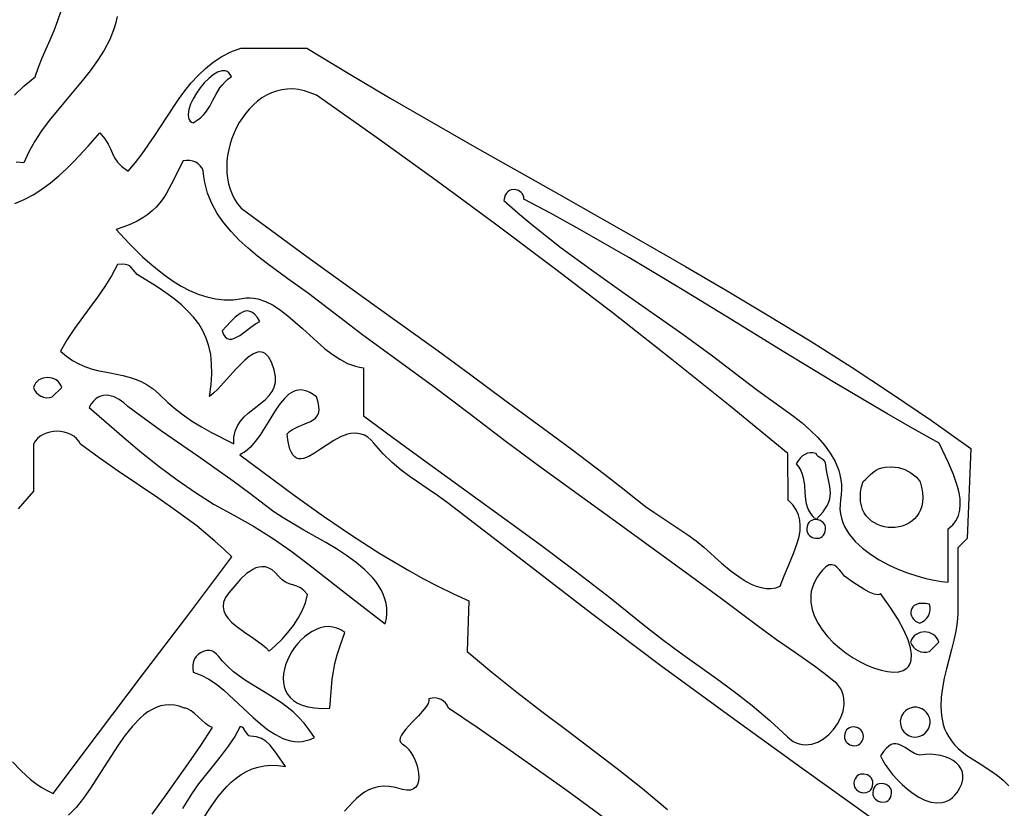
# Model space of a CAD drawing. Extents: x 1 to 22.6, y 2.1 to 18.
# Tile 7 of 9: x 14.2 to 18.3, y 7.8 to 11.1. Entities that reach past the tile are written whole.
import ezdxf

# ---------------------------------------------------------------- set-up
doc = ezdxf.new("R2010")
doc.units = 0

msp = doc.modelspace()

# ---------------------------------------------------------------- linework, layer by layer
for points in [[(14.1925, 10.8075), (14.2329, 10.8467), (14.2548, 10.8655), (14.2783, 10.8837), (14.2926, 10.9244), (14.3083, 10.9631), (14.3419, 11.0388), (14.3585, 11.078), (14.3741, 11.1193), (14.3883, 11.1639)], [(14.621, 11.1359), (14.6156, 11.1114), (14.6086, 11.0873), (14.5903, 11.0406), (14.5669, 10.9956), (14.5394, 10.9519), (14.5086, 10.9092), (14.4755, 10.8673), (14.4056, 10.7847), (14.3371, 10.7017), (14.3055, 10.6593), (14.2769, 10.616), (14.2521, 10.5715), (14.2321, 10.5254), (14.1994, 10.5281)], [(14.1935, 10.3559), (14.2322, 10.3715), (14.2702, 10.3916), (14.3071, 10.4153), (14.343, 10.4419), (14.3775, 10.4708), (14.4106, 10.5012), (14.442, 10.5324), (14.4995, 10.5943), (14.5485, 10.6508), (14.569, 10.626), (14.583, 10.6036), (14.5928, 10.5831), (14.6011, 10.5639), (14.6102, 10.5456), (14.6226, 10.5276), (14.6408, 10.5094), (14.6672, 10.4905), (14.6975, 10.5263), (14.7259, 10.5633), (14.7785, 10.6394), (14.8281, 10.7159), (14.8777, 10.79), (14.9035, 10.8253), (14.9305, 10.8588), (14.9589, 10.8903), (14.9894, 10.9193), (15.0221, 10.9455), (15.0574, 10.9686), (15.0959, 10.9882), (15.1378, 11.0039), (15.1378, 11.0039), (15.4134, 11.0039), (15.5861, 10.899), (15.7602, 10.7959), (16.1114, 10.5936), (16.4646, 10.3938), (16.8176, 10.1938), (16.9934, 10.0928), (17.1683, 9.9905), (17.3421, 9.8867), (17.5144, 9.781), (17.6851, 9.673), (17.8538, 9.5623), (18.0202, 9.4485), (18.1842, 9.3313), (18.1693, 8.9567), (18.1299, 8.9173), (18.1299, 8.6417), (18.1277, 8.6061), (18.1221, 8.569), (18.1141, 8.5309), (18.1044, 8.4919), (18.0835, 8.4122), (18.074, 8.3721), (18.0662, 8.3322), (18.0611, 8.2928), (18.0593, 8.254), (18.0619, 8.2161), (18.0696, 8.1795), (18.0756, 8.1617), (18.0833, 8.1443), (18.0926, 8.1273), (18.1037, 8.1108), (18.1168, 8.0948), (18.1319, 8.0793), (18.1491, 8.0644), (18.1686, 8.0501), (18.2237, 8.0148), (18.2727, 7.9835), (18.2962, 7.9662), (18.3196, 7.9463), (18.3435, 7.9225)], [(17.7797, 7.7813), (17.4805, 7.9957), (17.1848, 8.2092), (16.8909, 8.4247), (16.5971, 8.6452), (16.2989, 8.8752), (15.9984, 9.1069), (15.9584, 9.1359), (15.9195, 9.1623), (15.8437, 9.2134), (15.8063, 9.2413), (15.7689, 9.273), (15.7313, 9.3099), (15.6932, 9.3538), (15.6802, 9.368), (15.6669, 9.3791), (15.6533, 9.3872), (15.6394, 9.3925), (15.6254, 9.3953), (15.6112, 9.3959), (15.5969, 9.3944), (15.5825, 9.3912), (15.5538, 9.3803), (15.5253, 9.3651), (15.4704, 9.3293), (15.4448, 9.3125), (15.4208, 9.299), (15.3988, 9.2907), (15.3886, 9.289), (15.3791, 9.2894), (15.3703, 9.292), (15.3622, 9.2971), (15.3548, 9.3049), (15.3483, 9.3157), (15.3426, 9.3296), (15.3377, 9.347), (15.3339, 9.368), (15.331, 9.3929), (15.3411, 9.4028), (15.3525, 9.4111), (15.3778, 9.424), (15.4042, 9.4345), (15.4288, 9.4452), (15.4395, 9.4516), (15.4487, 9.4591), (15.4561, 9.4681), (15.4612, 9.4788), (15.4638, 9.4918), (15.4635, 9.5073), (15.4599, 9.5257), (15.4528, 9.5472), (15.4528, 9.5472), (15.4391, 9.5576), (15.426, 9.5656), (15.4134, 9.5713), (15.4014, 9.5749), (15.3899, 9.5765), (15.3788, 9.5762), (15.3681, 9.5741), (15.3578, 9.5703), (15.3383, 9.5584), (15.3198, 9.5413), (15.3022, 9.5201), (15.285, 9.4957), (15.2513, 9.4414), (15.2162, 9.3863), (15.1975, 9.3609), (15.1777, 9.3382), (15.1563, 9.3192), (15.1333, 9.305), (15.3662, 9.1327), (15.4825, 9.0495), (15.5996, 8.9694), (15.7181, 8.8932), (15.8388, 8.8217), (15.9001, 8.788), (15.9623, 8.7558), (16.0253, 8.7252), (16.0893, 8.6963), (16.0827, 8.4843), (16.1853, 8.3975), (16.289, 8.3145), (16.3935, 8.234), (16.4985, 8.1548), (16.7089, 7.9949), (16.8137, 7.9117), (16.9179, 7.8247)], [(14.1837, 8.0235), (14.2201, 7.9852), (14.2599, 7.9496), (14.2814, 7.9332), (14.3042, 7.9179), (14.3284, 7.9038), (14.3541, 7.891), (14.5426, 8.1433), (14.7271, 8.3863), (14.9114, 8.6286), (15.0993, 8.8788), (15.0649, 8.9127), (15.029, 8.9456), (14.9533, 9.0083), (14.8736, 9.068), (14.7915, 9.1255), (14.6259, 9.2372), (14.5455, 9.2932), (14.4685, 9.3504), (14.4685, 9.3504), (14.4608, 9.3629), (14.4512, 9.3738), (14.44, 9.383), (14.4276, 9.3906), (14.4141, 9.3964), (14.3999, 9.4006), (14.3851, 9.4031), (14.3701, 9.404), (14.355, 9.4031), (14.3403, 9.4006), (14.326, 9.3964), (14.3125, 9.3906), (14.3001, 9.383), (14.289, 9.3738), (14.2794, 9.3629), (14.2717, 9.3504), (14.2717, 9.1535), (14.2075, 9.08)], [(16.7465, 7.7216), (16.5, 7.9014), (16.252, 8.0781), (16.1279, 8.1642), (16.0039, 8.248), (16.0039, 8.248), (15.9989, 8.2593), (15.992, 8.2691), (15.9833, 8.2773), (15.9731, 8.2836), (15.9617, 8.2879), (15.9493, 8.29), (15.9362, 8.2896), (15.9226, 8.2867), (15.9227, 8.2777), (15.919, 8.2674), (15.9122, 8.2558), (15.9028, 8.2432), (15.8786, 8.2159), (15.8514, 8.1875), (15.8263, 8.1596), (15.8159, 8.1465), (15.8079, 8.1342), (15.8028, 8.123), (15.8013, 8.1131), (15.8039, 8.1047), (15.8114, 8.0981), (15.8245, 8.0888), (15.8367, 8.0767), (15.8477, 8.0624), (15.8573, 8.0464), (15.8655, 8.0291), (15.872, 8.0111), (15.8767, 7.993), (15.8795, 7.9752), (15.8801, 7.9583), (15.8785, 7.9427), (15.8743, 7.9292), (15.8676, 7.918), (15.8582, 7.9098), (15.8458, 7.9051), (15.8303, 7.9045), (15.8116, 7.9083), (15.7825, 7.916), (15.756, 7.9201), (15.732, 7.921), (15.7101, 7.9188), (15.6899, 7.9138), (15.6711, 7.9062), (15.6534, 7.8962), (15.6365, 7.8839), (15.62, 7.8697), (15.6036, 7.8537), (15.5699, 7.8174)], [(14.7677, 7.804), (14.8183, 7.8758), (14.9208, 8.0189), (14.971, 8.0919), (15.0192, 8.1669), (15.0046, 8.1726), (14.9896, 8.1829), (14.9592, 8.2107), (14.9441, 8.2248), (14.9294, 8.2368), (14.9152, 8.2451), (14.9083, 8.2473), (14.9016, 8.248), (14.9016, 8.248), (14.8805, 8.2555), (14.8601, 8.26), (14.8404, 8.2615), (14.8212, 8.2604), (14.8026, 8.2567), (14.7845, 8.2506), (14.7669, 8.2422), (14.7498, 8.2318), (14.7331, 8.2195), (14.7168, 8.2054), (14.6852, 8.1725), (14.6547, 8.1346), (14.6251, 8.0928), (14.5672, 8.0029), (14.5095, 7.9129), (14.48, 7.8711), (14.4497, 7.8331), (14.4182, 7.8003)], [(14.9792, 7.7842), (15.0101, 7.8329), (15.0429, 7.8787), (15.0603, 7.9), (15.0785, 7.92), (15.0975, 7.9385), (15.1175, 7.9552), (15.1385, 7.9701), (15.1608, 7.9828), (15.1843, 7.9933), (15.2091, 8.0012), (15.2354, 8.0065), (15.2632, 8.0088), (15.2927, 8.0081), (15.324, 8.004), (15.2897, 8.0537), (15.2743, 8.0753), (15.2588, 8.0941), (15.2422, 8.1095), (15.2237, 8.1209), (15.2024, 8.1279), (15.1772, 8.1299), (15.1772, 8.1299), (15.1711, 8.1323), (15.166, 8.137), (15.1574, 8.1503), (15.1482, 8.1636), (15.1423, 8.1683), (15.135, 8.1706), (15.1121, 8.1294), (15.085, 8.089), (15.055, 8.0492), (15.0233, 8.0097), (14.9606, 7.9309), (14.9323, 7.8912), (14.9077, 7.851), (14.8939, 7.8285)]]:
    msp.add_lwpolyline(points)
for points in [[(15.0984, 10.8858), (15.0933, 10.8946), (15.0873, 10.9013), (15.0807, 10.906), (15.0735, 10.9088), (15.0658, 10.9099), (15.0576, 10.9093), (15.0401, 10.9036), (15.0217, 10.8928), (15.0031, 10.8776), (14.9849, 10.8591), (14.9676, 10.8381), (14.9519, 10.8156), (14.9385, 10.7925), (14.9278, 10.7696), (14.9207, 10.7481), (14.9176, 10.7286), (14.9192, 10.7122), (14.922, 10.7055), (14.9261, 10.6998), (14.9318, 10.6954), (14.939, 10.6924), (14.9553, 10.7027), (14.9692, 10.7136), (14.9811, 10.725), (14.9911, 10.7368), (15.0074, 10.7613), (15.0207, 10.7867), (15.0338, 10.8123), (15.0493, 10.8378), (15.0588, 10.8502), (15.0699, 10.8625), (15.083, 10.8743), (15.0984, 10.8858)], [(15.4528, 10.8071), (15.4275, 10.8182), (15.4026, 10.8263), (15.3782, 10.8314), (15.3544, 10.8336), (15.3311, 10.8332), (15.3085, 10.8303), (15.2866, 10.825), (15.2654, 10.8174), (15.2451, 10.8078), (15.2257, 10.7962), (15.2072, 10.7827), (15.1897, 10.7676), (15.1732, 10.751), (15.1579, 10.733), (15.1437, 10.7138), (15.1308, 10.6934), (15.1192, 10.6721), (15.1089, 10.65), (15.1, 10.6272), (15.0925, 10.6039), (15.0866, 10.5802), (15.0823, 10.5563), (15.0796, 10.5323), (15.0785, 10.5083), (15.0793, 10.4845), (15.0818, 10.4611), (15.0862, 10.4381), (15.0926, 10.4158), (15.1009, 10.3942), (15.1113, 10.3735), (15.1238, 10.3539), (15.1384, 10.3354), (15.4131, 10.1338), (15.6875, 9.9367), (15.9611, 9.7398), (16.0975, 9.64), (16.2337, 9.5386), (16.3744, 9.4344), (16.5158, 9.3306), (16.656, 9.2251), (16.7249, 9.1711), (16.7928, 9.1159), (16.8262, 9.0899), (16.8611, 9.0654), (16.933, 9.0187), (17.0041, 8.9717), (17.0378, 8.9468), (17.0696, 8.9203), (17.1437, 8.8535), (17.1842, 8.82), (17.2259, 8.7899), (17.247, 8.7769), (17.268, 8.7659), (17.289, 8.7571), (17.3099, 8.7507), (17.3304, 8.7473), (17.3505, 8.7471), (17.3702, 8.7504), (17.3893, 8.7576), (17.4049, 8.8004), (17.4247, 8.8459), (17.445, 8.893), (17.4619, 8.9407), (17.4679, 8.9644), (17.4718, 8.9878), (17.4729, 9.0108), (17.471, 9.0333), (17.4654, 9.0552), (17.4557, 9.0763), (17.4416, 9.0964), (17.4224, 9.1155), (17.4213, 9.311), (17.1797, 9.5089), (16.9369, 9.7037), (16.6928, 9.8954), (16.4474, 10.0841), (16.2007, 10.2696), (15.9527, 10.452), (15.7034, 10.6311), (15.4528, 10.8071)], [(14.9803, 10.4921), (14.9753, 10.5035), (14.9683, 10.5132), (14.9595, 10.5213), (14.9492, 10.5276), (14.9375, 10.5321), (14.9246, 10.5348), (14.9108, 10.5355), (14.8962, 10.5342), (14.8483, 10.4371), (14.825, 10.3952), (14.8125, 10.3759), (14.7989, 10.3576), (14.784, 10.3404), (14.7674, 10.3242), (14.7489, 10.309), (14.7282, 10.2948), (14.7049, 10.2815), (14.6787, 10.2692), (14.6493, 10.2578), (14.6164, 10.2473), (14.6694, 10.1902), (14.7272, 10.1332), (14.7577, 10.1057), (14.7892, 10.0793), (14.8216, 10.0544), (14.8549, 10.0313), (14.8889, 10.0106), (14.9236, 9.9924), (14.959, 9.9771), (14.9949, 9.9652), (15.0312, 9.957), (15.0679, 9.9528), (15.105, 9.9531), (15.1423, 9.9581), (15.1592, 9.9606), (15.1758, 9.9611), (15.1923, 9.9598), (15.2086, 9.9568), (15.2406, 9.9463), (15.2721, 9.9305), (15.3031, 9.9103), (15.3339, 9.8867), (15.3948, 9.8329), (15.4559, 9.7768), (15.4869, 9.7501), (15.5182, 9.7257), (15.55, 9.7045), (15.5825, 9.6873), (15.6158, 9.6753), (15.6327, 9.6714), (15.6499, 9.6692), (15.6496, 9.4685), (15.7978, 9.3586), (15.9456, 9.2508), (16.24, 9.0377), (16.3865, 8.9304), (16.5326, 8.8212), (16.6781, 8.7091), (16.8232, 8.5932), (16.8981, 8.5343), (16.973, 8.4789), (17.1225, 8.3718), (17.1971, 8.317), (17.2714, 8.2591), (17.3454, 8.1965), (17.419, 8.1276), (17.4309, 8.1172), (17.4432, 8.1088), (17.4558, 8.1024), (17.4685, 8.0979), (17.4815, 8.0953), (17.4945, 8.0943), (17.5075, 8.095), (17.5204, 8.0972), (17.5457, 8.1058), (17.5697, 8.1193), (17.592, 8.1371), (17.6119, 8.1583), (17.6288, 8.1822), (17.6421, 8.208), (17.6513, 8.235), (17.6557, 8.2623), (17.6547, 8.2893), (17.652, 8.3024), (17.6477, 8.3152), (17.6418, 8.3275), (17.6342, 8.3392), (17.6248, 8.3502), (17.6136, 8.3605), (17.5725, 8.3927), (17.5321, 8.4227), (17.4525, 8.4783), (17.3736, 8.5326), (17.2941, 8.5906), (17.1436, 8.7043), (16.9929, 8.8154), (16.6913, 9.0336), (16.3903, 9.2522), (16.2401, 9.3639), (16.0904, 9.4784), (15.9426, 9.5899), (15.7941, 9.6981), (15.647, 9.8058), (15.5747, 9.8604), (15.5036, 9.9159), (15.4201, 9.9789), (15.3336, 10.0408), (15.2481, 10.1034), (15.207, 10.1355), (15.1678, 10.1685), (15.1309, 10.2027), (15.0968, 10.2381), (15.066, 10.2752), (15.0391, 10.314), (15.0166, 10.3549), (14.9989, 10.3981), (14.9921, 10.4206), (14.9867, 10.4437), (14.9827, 10.4676), (14.9803, 10.4921)], [(16.3189, 10.374), (16.3185, 10.3818), (16.3164, 10.389), (16.3129, 10.3955), (16.3081, 10.4011), (16.2959, 10.4095), (16.2813, 10.4134), (16.2662, 10.412), (16.259, 10.409), (16.2523, 10.4045), (16.2463, 10.3982), (16.2413, 10.3902), (16.2374, 10.3802), (16.2349, 10.3682), (16.2931, 10.3169), (16.3527, 10.2669), (16.4135, 10.2182), (16.4752, 10.1705), (16.6008, 10.0777), (16.7281, 9.9874), (16.9821, 9.8094), (17.1058, 9.7195), (17.2254, 9.6273), (17.2952, 9.5749), (17.3701, 9.522), (17.4448, 9.4671), (17.4806, 9.4386), (17.5145, 9.4091), (17.5458, 9.3784), (17.574, 9.3463), (17.5983, 9.3128), (17.6183, 9.2777), (17.6332, 9.2407), (17.6385, 9.2214), (17.6423, 9.2017), (17.6446, 9.1814), (17.6452, 9.1605), (17.6441, 9.1391), (17.6411, 9.117), (17.6388, 9.0972), (17.6386, 9.078), (17.6405, 9.0592), (17.6444, 9.041), (17.6501, 9.0234), (17.6575, 9.0063), (17.6666, 8.9898), (17.6772, 8.9738), (17.7024, 8.9436), (17.7324, 8.9157), (17.766, 8.8901), (17.8026, 8.867), (17.8411, 8.8463), (17.8807, 8.8282), (17.9205, 8.8126), (17.9594, 8.7995), (17.9968, 8.7891), (18.0315, 8.7814), (18.0628, 8.7765), (18.0897, 8.7743), (18.0906, 8.9961), (18.1097, 9.0127), (18.1238, 9.0315), (18.1334, 9.0521), (18.139, 9.0743), (18.141, 9.0978), (18.1398, 9.1222), (18.1359, 9.1472), (18.1297, 9.1726), (18.1124, 9.2234), (18.0914, 9.2721), (18.0531, 9.3539), (17.9429, 9.4155), (17.8335, 9.4783), (17.6167, 9.6067), (17.4016, 9.7375), (17.1874, 9.8693), (16.973, 10.0004), (16.7574, 10.1293), (16.5397, 10.2543), (16.4298, 10.3149), (16.3189, 10.374)], [(14.7047, 10.0591), (14.6877, 10.0787), (14.6813, 10.0867), (14.6747, 10.0931), (14.6666, 10.0979), (14.6559, 10.1008), (14.6414, 10.1017), (14.6219, 10.1004), (14.5972, 10.0534), (14.5692, 10.0084), (14.5389, 9.9646), (14.5071, 9.9214), (14.4432, 9.8336), (14.4128, 9.7875), (14.3848, 9.7391), (14.4096, 9.7171), (14.4348, 9.6994), (14.4604, 9.6852), (14.4864, 9.674), (14.5125, 9.6653), (14.5389, 9.6584), (14.5917, 9.6477), (14.6445, 9.6372), (14.6706, 9.6306), (14.6964, 9.6222), (14.7219, 9.6116), (14.747, 9.598), (14.7717, 9.5809), (14.7957, 9.5597), (14.8327, 9.5246), (14.8675, 9.4945), (14.9016, 9.4681), (14.9362, 9.4443), (14.9728, 9.4219), (15.0127, 9.3997), (15.1082, 9.3511), (15.1086, 9.3797), (15.1139, 9.4048), (15.1232, 9.4268), (15.1358, 9.4463), (15.1511, 9.4637), (15.1681, 9.4796), (15.2049, 9.5086), (15.24, 9.5373), (15.2552, 9.5527), (15.2678, 9.5694), (15.277, 9.5881), (15.2821, 9.6091), (15.2823, 9.6329), (15.277, 9.6601), (15.2656, 9.6921), (15.2527, 9.7146), (15.2458, 9.7225), (15.2385, 9.7284), (15.231, 9.7324), (15.2232, 9.7346), (15.2152, 9.7352), (15.2069, 9.7341), (15.1898, 9.7278), (15.1719, 9.7165), (15.1536, 9.7014), (15.1159, 9.6629), (15.078, 9.6198), (15.041, 9.5795), (15.0233, 9.5627), (15.0063, 9.5494), (15.0129, 9.5986), (15.016, 9.6439), (15.0155, 9.6856), (15.0116, 9.724), (15.0042, 9.7595), (14.9933, 9.7925), (14.9791, 9.8234), (14.9616, 9.8523), (14.9407, 9.8798), (14.9166, 9.9061), (14.8892, 9.9316), (14.8586, 9.9566), (14.8248, 9.9815), (14.7879, 10.0067), (14.7047, 10.0591)], [(15.2165, 9.8622), (15.2065, 9.8788), (15.1963, 9.8911), (15.186, 9.8996), (15.1756, 9.9045), (15.1652, 9.9063), (15.1548, 9.9053), (15.1444, 9.9018), (15.1341, 9.8964), (15.1139, 9.8807), (15.0945, 9.8613), (15.0594, 9.8229), (15.0652, 9.8083), (15.0723, 9.798), (15.0805, 9.7918), (15.0897, 9.789), (15.0997, 9.7893), (15.1103, 9.7922), (15.1329, 9.8039), (15.1561, 9.8204), (15.1787, 9.8381), (15.1992, 9.8533), (15.2165, 9.8622)], [(14.3898, 9.5866), (14.386, 9.5965), (14.3807, 9.6051), (14.3743, 9.6124), (14.3668, 9.6183), (14.3496, 9.6262), (14.3307, 9.6289), (14.3118, 9.6262), (14.2946, 9.6183), (14.2871, 9.6124), (14.2807, 9.6051), (14.2754, 9.5965), (14.2717, 9.5866), (14.2765, 9.5754), (14.2836, 9.5655), (14.2925, 9.5572), (14.3027, 9.5508), (14.3141, 9.5463), (14.326, 9.5441), (14.3383, 9.5443), (14.3504, 9.5472), (14.3898, 9.5866)], [(14.6654, 9.5079), (14.6488, 9.5229), (14.6295, 9.5365), (14.6083, 9.5472), (14.586, 9.5534), (14.5748, 9.5543), (14.5637, 9.5536), (14.5527, 9.551), (14.542, 9.5464), (14.5316, 9.5395), (14.5218, 9.5302), (14.5126, 9.5183), (14.504, 9.5035), (14.6497, 9.3768), (14.7226, 9.3156), (14.7962, 9.2567), (14.871, 9.2005), (14.9475, 9.1475), (15.0262, 9.0982), (15.1076, 9.0533), (15.1909, 9.0072), (15.27, 8.9575), (15.3465, 8.9043), (15.4218, 8.8481), (15.5748, 8.7278), (15.6553, 8.6644), (15.7405, 8.5993), (15.7449, 8.6218), (15.7468, 8.6434), (15.7463, 8.6644), (15.7436, 8.6846), (15.7387, 8.7042), (15.7318, 8.7232), (15.7231, 8.7416), (15.7126, 8.7594), (15.7004, 8.7766), (15.6867, 8.7934), (15.6552, 8.8255), (15.619, 8.8559), (15.579, 8.8848), (15.5363, 8.9126), (15.4917, 8.9395), (15.401, 8.9913), (15.3145, 9.0423), (15.2753, 9.068), (15.2399, 9.0943), (15.1752, 9.1445), (15.1056, 9.1957), (14.9572, 9.3), (14.8066, 9.4047), (14.7341, 9.4567), (14.6654, 9.5079)], [(17.5787, 9.2717), (17.5756, 9.2782), (17.5709, 9.2834), (17.5589, 9.2912), (17.5469, 9.2991), (17.5423, 9.3043), (17.5394, 9.3111), (17.5266, 9.3137), (17.5145, 9.314), (17.503, 9.3119), (17.4923, 9.3074), (17.4823, 9.3007), (17.4729, 9.2918), (17.4642, 9.2807), (17.4561, 9.2675), (17.4669, 9.2539), (17.4751, 9.2398), (17.4811, 9.2251), (17.4854, 9.2101), (17.4901, 9.1792), (17.4924, 9.148), (17.4953, 9.1173), (17.498, 9.1023), (17.502, 9.0878), (17.5077, 9.0738), (17.5155, 9.0604), (17.5258, 9.0477), (17.539, 9.0359), (17.5683, 9.0678), (17.5787, 9.0822), (17.5867, 9.0959), (17.5924, 9.109), (17.5962, 9.1218), (17.5982, 9.1344), (17.5987, 9.147), (17.5962, 9.173), (17.5907, 9.2015), (17.5843, 9.2338), (17.5787, 9.2717)], [(17.7756, 9.2323), (17.7873, 9.2403), (17.7998, 9.2465), (17.8129, 9.2512), (17.8266, 9.2543), (17.8546, 9.256), (17.8828, 9.2523), (17.91, 9.2436), (17.9348, 9.2305), (17.9562, 9.2135), (17.9652, 9.2037), (17.973, 9.1931), (17.9795, 9.1698), (17.9834, 9.148), (17.9847, 9.1277), (17.9837, 9.109), (17.9805, 9.0917), (17.9753, 9.076), (17.9683, 9.0618), (17.9597, 9.0491), (17.9497, 9.0379), (17.9384, 9.0282), (17.926, 9.02), (17.9127, 9.0133), (17.8987, 9.0081), (17.8841, 9.0045), (17.8692, 9.0023), (17.8541, 9.0016), (17.8391, 9.0025), (17.8241, 9.0048), (17.8096, 9.0087), (17.7956, 9.014), (17.7823, 9.0208), (17.7699, 9.0291), (17.7586, 9.039), (17.7486, 9.0503), (17.74, 9.0631), (17.733, 9.0774), (17.7278, 9.0932), (17.7246, 9.1105), (17.7236, 9.1293), (17.7249, 9.1495), (17.7287, 9.1713), (17.7353, 9.1945), (17.7457, 9.2024), (17.7553, 9.2122), (17.765, 9.2226), (17.7756, 9.2323)], [(17.5787, 8.9961), (17.5783, 9.004), (17.5763, 9.0112), (17.5728, 9.0176), (17.5681, 9.0231), (17.5559, 9.0313), (17.5417, 9.0352), (17.5272, 9.0343), (17.5204, 9.0318), (17.5142, 9.0278), (17.5088, 9.0223), (17.5045, 9.0153), (17.5015, 9.0065), (17.5, 8.9961), (17.5004, 8.9882), (17.5025, 8.981), (17.506, 8.9746), (17.5107, 8.969), (17.5228, 8.9608), (17.537, 8.9569), (17.5516, 8.9579), (17.5584, 8.9604), (17.5646, 8.9643), (17.5699, 8.9698), (17.5742, 8.9769), (17.5772, 8.9856), (17.5787, 8.9961)], [(15.2953, 8.7992), (15.2813, 8.8141), (15.2675, 8.8252), (15.2538, 8.8328), (15.2403, 8.8371), (15.2268, 8.8384), (15.2135, 8.837), (15.2004, 8.8331), (15.1873, 8.827), (15.1744, 8.8189), (15.1616, 8.8092), (15.1364, 8.7856), (15.1117, 8.7584), (15.0875, 8.7295), (15.0733, 8.709), (15.0654, 8.6896), (15.0632, 8.6713), (15.066, 8.6541), (15.0732, 8.6377), (15.0841, 8.622), (15.0981, 8.6071), (15.1145, 8.5927), (15.152, 8.5652), (15.1914, 8.5386), (15.2275, 8.5123), (15.2426, 8.4989), (15.2551, 8.4852), (15.2827, 8.5097), (15.3093, 8.5358), (15.3342, 8.5633), (15.3571, 8.5923), (15.3771, 8.6227), (15.3939, 8.6544), (15.4068, 8.6875), (15.4152, 8.7217), (15.4007, 8.7386), (15.3858, 8.7497), (15.3705, 8.7569), (15.3551, 8.762), (15.3397, 8.7669), (15.3245, 8.7734), (15.3097, 8.7836), (15.2953, 8.7992)], [(17.6575, 8.7992), (17.6447, 8.8153), (17.6365, 8.8255), (17.6272, 8.8351), (17.6169, 8.8426), (17.6054, 8.8466), (17.593, 8.8454), (17.5864, 8.8425), (17.5796, 8.8377), (17.5655, 8.8233), (17.5533, 8.8088), (17.543, 8.794), (17.5344, 8.7792), (17.5276, 8.7642), (17.5224, 8.7492), (17.5188, 8.7341), (17.5167, 8.719), (17.5169, 8.6889), (17.5223, 8.6591), (17.5326, 8.6298), (17.547, 8.6012), (17.5652, 8.5735), (17.5866, 8.5471), (17.6107, 8.5221), (17.6369, 8.4987), (17.6648, 8.4772), (17.6937, 8.4577), (17.7233, 8.4406), (17.7529, 8.4261), (17.782, 8.4143), (17.8102, 8.4056), (17.8369, 8.4001), (17.8615, 8.398), (17.8836, 8.3996), (17.9026, 8.4052), (17.9179, 8.4148), (17.9241, 8.4213), (17.9292, 8.4289), (17.9331, 8.4376), (17.9358, 8.4475), (17.9373, 8.471), (17.933, 8.4995), (17.9226, 8.5333), (17.9054, 8.5726), (17.8809, 8.6177), (17.8487, 8.6687), (17.8081, 8.7259), (17.8037, 8.7226), (17.7976, 8.7213), (17.7812, 8.7239), (17.7606, 8.7322), (17.7377, 8.7443), (17.6917, 8.7738), (17.6575, 8.7992)], [(18.0118, 8.6811), (17.995, 8.6842), (17.9803, 8.6851), (17.9678, 8.6839), (17.9574, 8.6809), (17.9489, 8.6764), (17.9424, 8.6707), (17.9379, 8.6639), (17.9351, 8.6565), (17.9341, 8.6486), (17.9349, 8.6405), (17.9373, 8.6324), (17.9414, 8.6247), (17.947, 8.6176), (17.954, 8.6113), (17.9625, 8.6061), (17.9724, 8.6024), (17.9837, 8.6073), (17.9935, 8.6143), (18.0018, 8.6232), (18.0083, 8.6335), (18.0128, 8.6448), (18.015, 8.6567), (18.0148, 8.669), (18.0118, 8.6811)], [(15.5709, 8.563), (15.5547, 8.5741), (15.538, 8.5817), (15.521, 8.5862), (15.5037, 8.5878), (15.4864, 8.5865), (15.4691, 8.5827), (15.4521, 8.5765), (15.4354, 8.5681), (15.4192, 8.5578), (15.4036, 8.5457), (15.3888, 8.5321), (15.3749, 8.5171), (15.3621, 8.5009), (15.3505, 8.4839), (15.3402, 8.466), (15.3315, 8.4477), (15.3243, 8.429), (15.319, 8.4102), (15.3155, 8.3914), (15.3141, 8.3729), (15.3149, 8.3549), (15.318, 8.3376), (15.3236, 8.3212), (15.3319, 8.3058), (15.3429, 8.2918), (15.3568, 8.2792), (15.3738, 8.2684), (15.394, 8.2594), (15.4175, 8.2526), (15.4444, 8.2481), (15.475, 8.246), (15.5094, 8.2467), (15.5158, 8.3334), (15.5192, 8.3682), (15.5237, 8.4008), (15.5303, 8.4339), (15.5398, 8.4702), (15.5531, 8.5124), (15.5709, 8.563)], [(18.0512, 8.5236), (18.0474, 8.5335), (18.0422, 8.5421), (18.0357, 8.5494), (18.0282, 8.5553), (18.011, 8.5632), (17.9921, 8.5659), (17.9733, 8.5632), (17.956, 8.5553), (17.9486, 8.5494), (17.9421, 8.5421), (17.9369, 8.5335), (17.9331, 8.5236), (17.938, 8.5124), (17.945, 8.5025), (17.9539, 8.4943), (17.9642, 8.4878), (17.9755, 8.4833), (17.9874, 8.4811), (17.9997, 8.4813), (18.0118, 8.4843), (18.0512, 8.5236)], [(15.0591, 8.4449), (15.0435, 8.4642), (15.036, 8.473), (15.028, 8.4804), (15.019, 8.4858), (15.0084, 8.4886), (14.9957, 8.4883), (14.9803, 8.4842), (14.9691, 8.4791), (14.9593, 8.4722), (14.9511, 8.4637), (14.9446, 8.4534), (14.94, 8.4416), (14.9374, 8.4284), (14.9369, 8.4137), (14.9389, 8.3976), (14.9715, 8.3859), (15.0035, 8.3687), (15.0351, 8.3471), (15.0663, 8.3221), (15.1279, 8.2659), (15.1891, 8.2082), (15.2198, 8.1814), (15.2506, 8.1572), (15.2817, 8.1367), (15.3132, 8.1209), (15.3291, 8.115), (15.3451, 8.1108), (15.3613, 8.1082), (15.3776, 8.1074), (15.394, 8.1085), (15.4107, 8.1117), (15.4275, 8.1171), (15.4445, 8.1248), (15.4233, 8.1566), (15.4013, 8.1847), (15.3785, 8.2095), (15.3552, 8.2317), (15.3313, 8.2515), (15.307, 8.2695), (15.2574, 8.3016), (15.2072, 8.3317), (15.1569, 8.3632), (15.1319, 8.3806), (15.1073, 8.3997), (15.0829, 8.421), (15.0591, 8.4449)], [(18.0118, 8.2087), (18.0069, 8.2199), (17.9999, 8.2297), (17.991, 8.238), (17.9807, 8.2445), (17.9694, 8.249), (17.9574, 8.2512), (17.9452, 8.251), (17.9331, 8.248), (17.9219, 8.2431), (17.912, 8.2361), (17.9037, 8.2272), (17.8972, 8.2169), (17.8927, 8.2056), (17.8905, 8.1937), (17.8908, 8.1814), (17.8937, 8.1693), (17.8986, 8.1581), (17.9057, 8.1482), (17.9145, 8.1399), (17.9248, 8.1334), (17.9361, 8.129), (17.9481, 8.1267), (17.9603, 8.127), (17.9724, 8.1299), (17.9837, 8.1348), (17.9935, 8.1419), (18.0018, 8.1507), (18.0083, 8.161), (18.0128, 8.1723), (18.015, 8.1843), (18.0148, 8.1965), (18.0118, 8.2087)], [(17.7362, 8.1299), (17.7358, 8.1378), (17.7337, 8.145), (17.7302, 8.1514), (17.7255, 8.157), (17.7134, 8.1652), (17.6992, 8.1691), (17.6847, 8.1681), (17.6779, 8.1656), (17.6717, 8.1617), (17.6663, 8.1562), (17.662, 8.1491), (17.659, 8.1404), (17.6575, 8.1299), (17.6579, 8.122), (17.66, 8.1148), (17.6635, 8.1084), (17.6682, 8.1029), (17.6803, 8.0947), (17.6945, 8.0907), (17.709, 8.0917), (17.7158, 8.0942), (17.722, 8.0982), (17.7274, 8.1037), (17.7317, 8.1107), (17.7347, 8.1195), (17.7362, 8.1299)], [(17.9724, 8.0512), (17.961, 8.0539), (17.95, 8.0583), (17.9295, 8.0699), (17.9102, 8.0828), (17.8913, 8.0935), (17.8819, 8.0971), (17.8724, 8.0988), (17.8626, 8.0983), (17.8525, 8.0952), (17.8421, 8.0891), (17.8312, 8.0794), (17.8197, 8.0659), (17.8076, 8.0481), (17.8157, 8.0315), (17.8271, 8.0126), (17.8414, 7.9923), (17.8582, 7.971), (17.8773, 7.9496), (17.8982, 7.9287), (17.9205, 7.909), (17.944, 7.8911), (17.9682, 7.8757), (17.9927, 7.8635), (18.0173, 7.8552), (18.0416, 7.8514), (18.0651, 7.8528), (18.0765, 7.8557), (18.0876, 7.8602), (18.0983, 7.8663), (18.1086, 7.8741), (18.1185, 7.8837), (18.1278, 7.8952), (18.1396, 7.914), (18.1475, 7.932), (18.1515, 7.9492), (18.1521, 7.9654), (18.1494, 7.9806), (18.1436, 7.9947), (18.1351, 8.0076), (18.124, 8.0191), (18.1106, 8.0292), (18.0951, 8.0377), (18.0778, 8.0446), (18.0589, 8.0498), (18.0387, 8.0531), (18.0174, 8.0546), (17.9952, 8.0539), (17.9724, 8.0512)], [(17.7756, 7.9331), (17.7752, 7.941), (17.7731, 7.9482), (17.7696, 7.9546), (17.7649, 7.9601), (17.7528, 7.9683), (17.7385, 7.9723), (17.724, 7.9713), (17.7172, 7.9688), (17.711, 7.9648), (17.7057, 7.9593), (17.7014, 7.9523), (17.6984, 7.9435), (17.6969, 7.9331), (17.6973, 7.9252), (17.6993, 7.918), (17.7028, 7.9116), (17.7075, 7.906), (17.7197, 7.8978), (17.7339, 7.8939), (17.7484, 7.8949), (17.7552, 7.8974), (17.7614, 7.9013), (17.7668, 7.9068), (17.7711, 7.9139), (17.7741, 7.9226), (17.7756, 7.9331)], [(17.8543, 7.8937), (17.8539, 7.9016), (17.8519, 7.9088), (17.8483, 7.9152), (17.8436, 7.9207), (17.8315, 7.929), (17.8173, 7.9329), (17.8028, 7.9319), (17.796, 7.9294), (17.7898, 7.9254), (17.7844, 7.92), (17.7801, 7.9129), (17.7771, 7.9042), (17.7756, 7.8937), (17.776, 7.8858), (17.7781, 7.8786), (17.7816, 7.8722), (17.7863, 7.8667), (17.7984, 7.8584), (17.8126, 7.8545), (17.8272, 7.8555), (17.834, 7.858), (17.8402, 7.862), (17.8455, 7.8674), (17.8498, 7.8745), (17.8528, 7.8832), (17.8543, 7.8937)]]:
    msp.add_lwpolyline(points, close=True)

doc.saveas('drawing.dxf')
